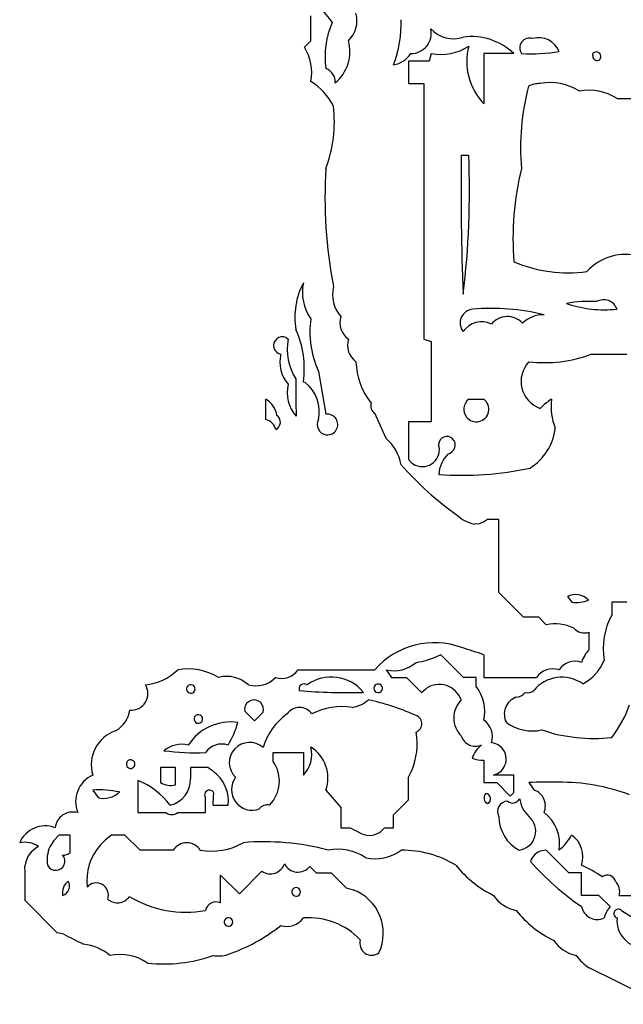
# Model space of a CAD drawing. Extents: x 0.02 to 0.99, y 0.03 to 1.47.
# Tile 1 of 4: x 0.02 to 0.42, y 0.1 to 0.75. Entities that reach past the tile are written whole.
import ezdxf

# ---------------------------------------------------------------- set-up
doc = ezdxf.new("R2010")
doc.units = 0
doc.header["$MEASUREMENT"] = 0
doc.linetypes.add('solid', pattern=[0])
doc.layers.add('1', color=7, linetype='solid')

msp = doc.modelspace()

# ---------------------------------------------------------------- linework, layer by layer
at = {"layer": '1', "color": 3, "linetype": 'solid'}
for p, q in [((0.215039, 0.738622), (0.215039, 0.755079)), ((0.210748, 0.734331), (0.215039, 0.738622)), ((0.295039, 0.730079), (0.293583, 0.725079)), ((0.330039, 0.730079), (0.330039, 0.696535)), ((0.350039, 0.730079), (0.330039, 0.730079)), ((0.40248, 0.728976), (0.402559, 0.730079)), ((0.280039, 0.725079), (0.280039, 0.710079)), ((0.293583, 0.725079), (0.280039, 0.725079)), ((0.280039, 0.710079), (0.290039, 0.710079)), ((0.290039, 0.710079), (0.290039, 0.540079)), ((0.418583, 0.700079), (0.428583, 0.700079)), ((0.315039, 0.662559), (0.320039, 0.662559)), ((0.198543, 0.541063), (0.200039, 0.540079)), ((0.290039, 0.540079), (0.295039, 0.538583)), ((0.295039, 0.538583), (0.295039, 0.485039)), ((0.401496, 0.530039), (0.425039, 0.530079)), ((0.220039, 0.518583), (0.225039, 0.490039)), ((0.21122, 0.511181), (0.210039, 0.511535)), ((0.185039, 0.486535), (0.185039, 0.500039)), ((0.320039, 0.500039), (0.330039, 0.500039)), ((0.265039, 0.474016), (0.25752, 0.490787)), ((0.280039, 0.485039), (0.280039, 0.460039)), ((0.295039, 0.485039), (0.280039, 0.485039)), ((0.280039, 0.460039), (0.281969, 0.457874)), ((0.281969, 0.457874), (0.28437, 0.456299)), ((0.33252, 0.420039), (0.329882, 0.418268)), ((0.340039, 0.420039), (0.33252, 0.420039)), ((0.340039, 0.371496), (0.340039, 0.420039)), ((0.32689, 0.417244), (0.32374, 0.417047)), ((0.329882, 0.418268), (0.32689, 0.417244)), ((0.356496, 0.355039), (0.340039, 0.371496)), ((0.385551, 0.36878), (0.388583, 0.365039)), ((0.415039, 0.365039), (0.415039, 0.356496)), ((0.425039, 0.365039), (0.415039, 0.365039)), ((0.366496, 0.355039), (0.356496, 0.355039)), ((0.371496, 0.350039), (0.366496, 0.355039)), ((0.400039, 0.333583), (0.400039, 0.345039)), ((0.296969, 0.328071), (0.292323, 0.326535)), ((0.301496, 0.330039), (0.296969, 0.328071)), ((0.316496, 0.315039), (0.301496, 0.330039)), ((0.330039, 0.330039), (0.330039, 0.315039)), ((0.206496, 0.32), (0.25752, 0.320039)), ((0.265039, 0.320039), (0.268583, 0.315039)), ((0.268583, 0.315039), (0.278583, 0.315039)), ((0.278583, 0.315039), (0.288583, 0.305039)), ((0.325039, 0.315039), (0.316496, 0.315039)), ((0.325039, 0.309016), (0.325039, 0.315039)), ((0.330039, 0.315039), (0.365039, 0.315039)), ((0.288583, 0.305039), (0.291654, 0.307717)), ((0.171063, 0.29252), (0.17752, 0.286063)), ((0.17752, 0.286063), (0.183268, 0.291811)), ((0.183268, 0.291811), (0.183543, 0.293425)), ((0.190039, 0.265039), (0.210039, 0.265039)), ((0.190039, 0.258976), (0.190039, 0.265039)), ((0.210039, 0.265039), (0.210039, 0.250039)), ((0.330039, 0.260039), (0.330039, 0.245039)), ((0.115, 0.255039), (0.115, 0.245039)), ((0.125, 0.255039), (0.115, 0.255039)), ((0.125, 0.243543), (0.125, 0.255039)), ((0.135, 0.255039), (0.135, 0.24752)), ((0.146496, 0.255039), (0.135, 0.255039)), ((0.280039, 0.248583), (0.282126, 0.252992)), ((0.336496, 0.250039), (0.339173, 0.251024)), ((0.350039, 0.250039), (0.336496, 0.250039)), ((0.339173, 0.251024), (0.341457, 0.252677)), ((0.350039, 0.238543), (0.350039, 0.250039)), ((0.1, 0.246496), (0.1, 0.225039)), ((0.280039, 0.233543), (0.280039, 0.248583)), ((0.330039, 0.245039), (0.338583, 0.245039)), ((0.338583, 0.245039), (0.34752, 0.236063)), ((0.360039, 0.245039), (0.363583, 0.240039)), ((0.07, 0.240039), (0.073543, 0.235039)), ((0.225039, 0.240039), (0.235039, 0.228543)), ((0.34752, 0.236063), (0.350039, 0.238543)), ((0.145, 0.225039), (0.145, 0.235039)), ((0.15, 0.230039), (0.16, 0.230039)), ((0.270039, 0.223543), (0.280039, 0.233543)), ((0.1, 0.225039), (0.118543, 0.225039)), ((0.126496, 0.225039), (0.145, 0.225039)), ((0.235039, 0.228543), (0.235039, 0.215039)), ((0.270039, 0.215039), (0.270039, 0.223543)), ((0.04752, 0.210039), (0.044055, 0.206535)), ((0.055, 0.210039), (0.04752, 0.210039)), ((0.055, 0.198543), (0.055, 0.210039)), ((0.08252, 0.210039), (0.078583, 0.207047)), ((0.091457, 0.210039), (0.08252, 0.210039)), ((0.101457, 0.200039), (0.091457, 0.210039)), ((0.235039, 0.215039), (0.241063, 0.215039)), ((0.241063, 0.215039), (0.246063, 0.21252)), ((0.246063, 0.21252), (0.248937, 0.210866)), ((0.248937, 0.210866), (0.252126, 0.21)), ((0.263976, 0.215039), (0.270039, 0.215039)), ((0.044055, 0.206535), (0.041496, 0.202362)), ((0.078583, 0.207047), (0.075118, 0.203583)), ((0.123543, 0.2), (0.101457, 0.200039)), ((0.371496, 0.200039), (0.36874, 0.199724)), ((0.386496, 0.185039), (0.371496, 0.200039)), ((0.025, 0.185039), (0.024921, 0.189409)), ((0.025, 0.166496), (0.025, 0.185039)), ((0.155, 0.183543), (0.16752, 0.171063)), ((0.155, 0.165), (0.155, 0.183543)), ((0.16752, 0.171063), (0.18252, 0.186063)), ((0.214291, 0.189291), (0.218543, 0.185039)), ((0.218543, 0.185039), (0.228543, 0.185039)), ((0.228543, 0.185039), (0.238543, 0.175)), ((0.395039, 0.185039), (0.386496, 0.185039)), ((0.395039, 0.17), (0.395039, 0.185039)), ((0.238543, 0.175), (0.243268, 0.173661)), ((0.046457, 0.145), (0.025, 0.166496)), ((0.406496, 0.17), (0.395039, 0.17)), ((0.414016, 0.16252), (0.406496, 0.17)), ((0.420039, 0.17), (0.428583, 0.17)), ((0.418032, 0.155276), (0.418583, 0.155)), ((0.050709, 0.144213), (0.046457, 0.145)), ((0.449016, 0.09752), (0.400118, 0.121693))]:
    msp.add_line(p, q, dxfattribs=at)
for centre, radius, start, end in [((0.351305, 0.855999), 0.161085, 213.972929, 220.760425), ((0.227024, 0.751992), 0.018659, 314.229137, 375.093164), ((0.281151, 0.727987), 0.056667, 156.231015, 188.022605), ((0.198718, 0.749902), 0.076369, -20.948099, 2.023424), ((0.281598, 0.743598), 0.013519, 269.567021, 372.380104), ((0.309765, 0.760266), 0.020334, 222.624142, 288.860209), ((0.321753, 0.700339), 0.041043, 46.43486, 97.58113), ((0.360518, 0.733786), 0.006615, 72.030752, 214.085285), ((0.366586, 0.726282), 0.014372, 20.598894, 106.271685), ((0.18373, 0.717443), 0.031862, 349.31549, 392.007526), ((0.213756, 0.731463), 0.02724, 309.982398, 375.236393), ((0.301506, 0.762746), 0.033301, 258.802633, 303.81736), ((0.359602, 0.724774), 0.040883, 165.401329, 223.687903), ((0.267208, 0.739448), 0.017086, 279.538141, 326.74454), ((0.361167, 0.857167), 0.127236, 267.239692, 278.530033), ((0.405471, 0.728437), 0.003039, 169.77136, 290.503354), ((0.404834, 0.728089), 0.003022, -55.736051, 138.818295), ((0.221705, 0.711109), 0.009569, -3.105762, 69.604873), ((0.193844, 0.677152), 0.040392, 26.348583, 58.348877), ((0.517052, 0.667246), 0.162587, 165.385931, 184.820561), ((0.366823, 0.695087), 0.014971, 87.180716, 118.303357), ((0.374319, 0.675036), 0.035688, 57.330767, 100.917957), ((0.40003, 0.672315), 0.033392, 56.24752, 101.132746), ((0.14294, 0.684554), 0.087733, 339.355654, 366.89011), ((1.981785, 0.639017), 1.666911, 179.190604, 182.370258), ((-0.251535, 0.639359), 0.572045, -6.956182, 2.324311), ((0.533981, 0.633858), 0.309574, 176.339642, 190.945356), ((0.543616, 0.607152), 0.194209, 166.167796, 184.623715), ((0.424146, 0.561948), 0.034449, 74.101781, 137.90783), ((0.386171, 0.677431), 0.093222, 247.19571, 277.651397), ((0.254136, 0.554538), 0.049744, 152.432067, 189.256988), ((0.239996, 0.571297), 0.030604, 168.192315, 215.366858), ((0.251284, 0.569765), 0.021899, 165.956415, 222.116017), ((0.399921, 0.484427), 0.080774, 86.367138, 100.616808), ((0.409959, 0.63502), 0.075436, 250.710717, 276.564523), ((0.409681, 0.55677), 0.009483, 20.175238, 119.306616), ((0.323636, 0.550787), 0.00932, 96.876958, 218.075646), ((0.334336, 0.408025), 0.152512, 76.461499, 94.443758), ((0.277555, 0.544656), 0.06315, 171.873869, 204.386318), ((0.247486, 0.550894), 0.013131, 161.417253, 235.452685), ((0.328397, 0.537318), 0.014352, 62.428571, 147.450062), ((0.345746, 0.541194), 0.013888, 43.693741, 140.435728), ((0.369843, 0.535625), 0.020675, 89.456121, 132.831029), ((0.147524, 0.520462), 0.06315, 351.873915, 384.386278), ((0.196057, 0.535805), 0.005816, 64.687315, 259.927767), ((0.235865, 0.53312), 0.036495, 169.007143, 212.365796), ((0.252556, 0.535889), 0.013199, 161.49345, 235.286493), ((0.216098, 0.52469), 0.021737, 165.645492, 222.374048), ((0.290199, 0.525913), 0.045168, 181.108521, 218.88393), ((0.373725, 0.511933), 0.018949, 136.238464, 251.011364), ((0.370476, 0.612875), 0.088454, 263.22418, 290.529975), ((0.723324, 0.506911), 0.518327, 179.262454, 182.008856), ((0.196507, 0.492016), 0.024162, 346.890473, 412.486797), ((0.222658, 0.504339), 0.023326, 165.854236, 221.968813), ((0.177964, 0.48713), 0.014721, 8.59775, 61.273436), ((0.325033, 0.493385), 0.008319, 126.883174, 218.302777), ((0.325039, 0.493384), 0.008324, -141.728918, 53.081519), ((0.393602, 0.469332), 0.035882, 121.152352, 136.534139), ((0.412547, 0.495158), 0.037824, 172.58424, 202.328713), ((0.26109, 0.495935), 0.006265, 164.976246, 235.257096), ((0.18276, 0.477536), 0.009284, 14.890198, 75.787899), ((0.189198, 0.484871), 0.005561, -62.890319, 53.323382), ((0.226089, 0.483282), 0.006869, 151.725788, 263.532249), ((0.226064, 0.483266), 0.00685, -96.280279, 98.604989), ((0.341145, 0.485327), 0.036696, 302.362912, 352.893782), ((0.245578, 0.451293), 0.029918, 10.014511, 49.419795), ((0.305475, 0.469726), 0.005563, -18.585833, 176.76923), ((0.289158, 0.466551), 0.011315, 244.965745, 377.95793), ((0.303754, 0.470564), 0.007465, 288.971469, 339.527146), ((0.320621, 0.448784), 0.02062, 134.450621, 176.50957), ((0.437283, 0.599158), 0.216045, 221.325303, 234.700299), ((0.315358, 0.665305), 0.21581, 265.929508, 282.151956), ((0.327633, 0.438572), 0.021874, 226.009064, 259.748187), ((0.391011, 0.35893), 0.011262, 40.871381, 119.002304), ((0.39142, 0.38856), 0.023691, 263.120907, 290.011837), ((0.456135, 0.33423), 0.04674, 151.550778, 189.524646), ((0.377397, 0.323441), 0.027245, 62.818582, 102.507728), ((0.397021, 0.354388), 0.009824, 223.05053, 287.890534), ((0.297147, 0.285663), 0.05246, 69.507973, 139.058212), ((0.213489, -0.000857), 0.350823, 70.596409, 73.093536), ((0.417097, 0.317865), 0.023196, 137.34116, 161.982034), ((0.27033, 0.341376), 0.021983, 256.073071, 311.99938), ((0.277727, 0.379117), 0.05457, 277.700974, 285.513928), ((0.390855, 0.312593), 0.013131, 71.41712, 145.452826), ((0.382349, 0.337233), 0.0297, 296.903641, 338.806042), ((0.101744, 0.345142), 0.035253, 275.298971, 314.596911), ((0.133408, 0.281775), 0.038883, 58.812987, 100.239733), ((0.158856, 0.293789), 0.021905, 47.892081, 104.035099), ((0.178428, 0.327326), 0.017964, 254.220816, 316.672766), ((0.195657, 0.327516), 0.01319, 251.609935, 325.260309), ((0.228647, 0.287783), 0.027485, 38.891206, 125.92733), ((0.38189, 0.290927), 0.024208, 54.96287, 140.579872), ((0.375855, 0.307593), 0.013131, 71.417243, 145.452649), ((0.095613, 0.304257), 0.011025, 265.378148, 391.63231), ((0.135154, 0.307349), 0.002816, 60.621276, 235.113307), ((0.135265, 0.307279), 0.002825, 232.451609, 423.28271), ((0.210529, 0.307326), 0.003366, 53.731749, 197.737313), ((0.259792, 0.307788), 0.002823, 52.873714, 242.859728), ((0.259907, 0.307716), 0.002815, 240.107241, 415.626628), ((0.300307, 0.294618), 0.015699, 20.204403, 123.448484), ((0.303189, 0.292349), 0.027481, 347.70179, 397.334569), ((0.239387, 0.668664), 0.363781, 264.943311, 271.678024), ((0.355581, 0.290643), 0.011938, 111.218484, 207.994895), ((0.3507, 0.310555), 0.008802, 273.644006, 321.191859), ((0.359166, 0.311067), 0.006238, 255.070809, 310.156513), ((0.177246, 0.293759), 0.006306, 356.963199, 551.337309), ((0.207521, 0.285002), 0.010035, 34.929809, 145.097516), ((0.235634, 0.252341), 0.04325, 80.839476, 117.373922), ((0.238759, 0.317176), 0.022454, 279.642469, 310.253338), ((0.222538, 0.153279), 0.149943, 65.794673, 78.173827), ((0.32691, 0.288051), 0.016871, 134.717736, 225.282254), ((0.359153, 0.319325), 0.071305, 321.606123, 341.594873), ((0.075272, 0.296457), 0.019712, 300.363552, 350.688697), ((0.140154, 0.287349), 0.002816, 60.621276, 235.113088), ((0.140265, 0.287279), 0.002825, 232.451691, 423.282928), ((0.223668, 0.256422), 0.042101, 125.380171, 163.658419), ((0.282775, 0.284154), 0.006014, 292.117792, 438.093511), ((0.161929, 0.251375), 0.033972, 82.274888, 146.674918), ((0.110708, 0.300293), 0.057835, 328.459918, 344.708046), ((0.322611, 0.275686), 0.013116, 341.368347, 415.501485), ((0.362447, 0.309077), 0.029678, 234.088314, 281.931668), ((0.092908, 0.256823), 0.023891, 108.72957, 196.49554), ((0.239091, 0.270853), 0.046594, 337.460386, 369.549748), ((0.324518, 0.279137), 0.009964, 197.967091, 294.076875), ((0.403246, 0.383787), 0.109386, 251.524885, 276.189282), ((0.129275, 0.251535), 0.01899, 77.011954, 129.159366), ((0.155892, 0.257362), 0.013326, 72.046741, 144.823096), ((0.174253, 0.258295), 0.013443, 47.885801, 226.506763), ((0.196456, 0.263648), 0.019227, 314.947153, 374.872125), ((0.202048, 0.248008), 0.024333, -19.115726, 57.730979), ((0.33812, 0.256618), 0.016465, 125.397519, 163.624295), ((0.334009, 0.260641), 0.010904, 313.080271, 444.578926), ((0.138028, 0.422038), 0.157153, 262.414638, 272.542672), ((0.095154, 0.257349), 0.002816, 60.621276, 235.113307), ((0.095265, 0.257279), 0.002825, 232.451609, 423.28271), ((0.171383, 0.246023), 0.022713, 315.273964, 394.773084), ((0.328982, 0.278357), 0.018348, 248.720519, 273.304374), ((0.078114, 0.232294), 0.019513, 114.572496, 201.824672), ((0.129186, 0.226387), 0.033476, 45.338068, 58.861935), ((0.136351, 0.232889), 0.02382, 353.129769, 406.602643), ((0.08, 0.198103), 0.052363, 37.582122, 67.544915), ((0.121693, 0.255605), 0.012507, 237.64911, 285.33343), ((0.117583, 0.247019), 0.017424, -77.022199, 1.648295), ((0.175997, 0.240371), 0.013701, 143.38209, 290.289009), ((0.372537, -0.02462), 0.269949, 88.499294, 92.653425), ((0.381394, 0.116259), 0.128989, 69.309488, 90.794132), ((0.074314, 0.175508), 0.064675, 78.040177, 93.824782), ((0.077389, 0.249204), 0.014677, 254.809332, 314.719797), ((0.147524, 0.2369), 0.003136, 21.923227, 216.397386), ((0.075123, 0.238108), 0.07531, 353.852447, 359.972034), ((0.334456, 0.234874), 0.004274, 137.602002, 243.067096), ((0.33107, 0.234256), 0.003507, 294.418938, 446.250068), ((0.359736, 0.229494), 0.011225, -23.382517, 69.960897), ((0.18598, 0.223818), 0.006409, 76.099065, 144.72078), ((0.346036, 0.225804), 0.006837, 91.750068, 208.712017), ((0.349156, 0.236304), 0.004953, 227.757241, 338.976305), ((0.373319, 0.237078), 0.019705, 187.436855, 227.63037), ((0.056815, 0.213566), 0.011907, 74.487345, 172.892701), ((0.122522, 0.230349), 0.006635, 233.152141, 306.791067), ((0.355165, 0.20459), 0.025287, -10.366144, 53.969129), ((0.038418, 0.197821), 0.018434, 69.081005, 156.945658), ((0.365538, 0.222562), 0.025498, 180.094863, 242.040123), ((0.351666, 0.212757), 0.012862, 278.572052, 409.378275), ((0.253789, 0.222543), 0.012653, 262.44868, 323.626719), ((0.36018, 0.224813), 0.031751, 308.716327, 332.510995), ((0.378289, 0.195639), 0.017661, -18.486146, 55.288824), ((0.024689, 0.188736), 0.01662, 56.027407, 101.214145), ((0.102407, 0.179544), 0.036367, 138.623047, 186.30275), ((0.132532, 0.194431), 0.010574, 32.031262, 148.220088), ((0.148858, 0.241817), 0.042421, 260.005621, 299.892897), ((0.184184, 0.043624), 0.162038, 74.863088, 95.021718), ((0.041729, 0.187483), 0.016918, 117.275021, 173.459976), ((0.060542, 0.193798), 0.020883, 155.788036, 190.367655), ((0.045451, 0.192736), 0.006081, 206.327024, 401.572325), ((0.050343, 0.203744), 0.006981, 267.180936, 311.840739), ((0.232963, 0.167372), 0.033301, 56.182865, 101.197292), ((0.257729, 0.223622), 0.029254, 257.699011, 306.281009), ((0.275618, 0.130695), 0.069347, 58.84404, 90.478208), ((0.371403, 0.189195), 0.010861, 104.190759, 162.172842), ((0.188155, 0.194156), 0.009862, 235.146474, 341.723961), ((0.206452, 0.195355), 0.00991, 205.662146, 322.277941), ((0.368102, 0.235044), 0.072316, 218.486349, 244.084077), ((0.499384, 0.314935), 0.184711, 221.509045, 235.604107), ((0.359057, 0.109877), 0.087868, 55.536456, 65.825982), ((0.41217, 0.177912), 0.005563, 14.356532, 127.547718), ((0.059805, 0.171616), 0.009937, 127.611552, 189.360841), ((0.048129, 0.176219), 0.006494, 286.745575, 390.226575), ((0.072324, 0.170157), 0.008116, -18.965537, 138.350577), ((0.410835, 0.17252), 0.009543, -15.30978, 45.202759), ((0.205187, 0.17231), 0.002835, 61.587222, 234.571529), ((0.205244, 0.172274), 0.00284, 233.211236, 422.945544), ((0.232334, 0.144798), 0.030865, -24.964772, 69.252982), ((0.086407, 0.174363), 0.009374, 226.88465, 327.248959), ((0.131985, 0.231992), 0.073159, 238.986625, 280.247152), ((0.152086, 0.158328), 0.007281, 66.40719, 166.722869), ((0.356189, 0.18329), 0.023758, 214.013094, 258.606808), ((0.409171, 0.206469), 0.074066, 218.858512, 243.821907), ((0.405371, 0.164409), 0.010503, 190.363055, 296.386586), ((0.428955, 0.149809), 0.019615, 139.607444, 164.653239), ((0.419444, 0.157873), 0.002956, 46.029744, 241.462207), ((0.494058, 0.267625), 0.129801, 236.011494, 250.858396), ((0.160187, 0.15231), 0.002835, 61.587222, 234.572021), ((0.160244, 0.152274), 0.00284, 233.211891, 422.945667), ((0.199147, 0.162677), 0.013326, 252.046869, 324.823115), ((0.213651, 0.107957), 0.047181, 43.431469, 94.389772), ((0.436891, 0.153365), 0.018381, 174.895354, 267.540265), ((0.290468, 0.603003), 0.517662, 242.408895, 244.053724), ((0.119648, 0.245259), 0.121483, 289.28186, 308.359327), ((0.255518, 0.1381), 0.007941, 163.261178, 307.163743), ((0.396189, 0.15329), 0.023758, 214.012766, 258.606945), ((0.059755, 0.10363), 0.034152, 50.547006, 82.900093), ((0.088038, 0.097908), 0.03276, 55.790034, 101.590123), ((0.117425, 0.221583), 0.097204, 263.521119, 289.579831), ((0.153637, 0.150873), 0.021188, 260.115231, 286.80732), ((0.418581, 0.149484), 0.033365, 215.729712, 236.401945)]:
    msp.add_arc(centre, radius, start, end, dxfattribs=at)

doc.saveas('drawing.dxf')
